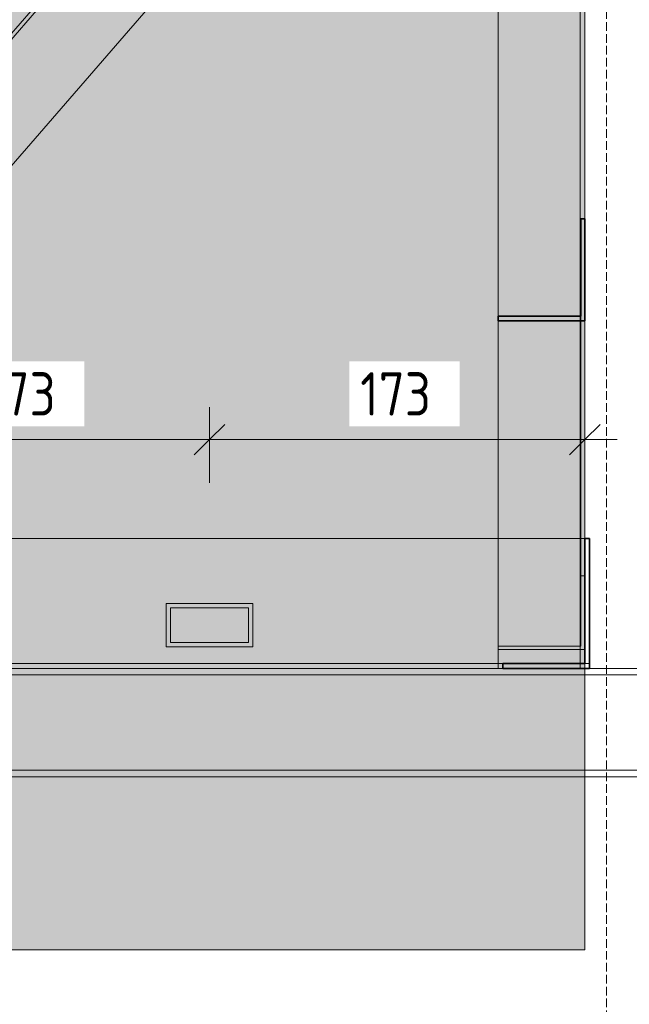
# Model space of a CAD drawing. Header units: millimetres. Extents: x -9410999 to -9405704, y -4413249 to 9079.
# Tile 14 of 21: x -9408669 to -9408388, y 8130 to 8585. Entities that reach past the tile are written whole.
import ezdxf

# ---------------------------------------------------------------- set-up
doc = ezdxf.new("R2010")
doc.units = ezdxf.units.MM
doc.linetypes.add('01 Штриховая _4 мм_', pattern=[5.5, 4, -1.5])
doc.layers.add('Линии', color=7, linetype='Continuous', lineweight=18, true_color=0x00a600)
for name, color, linetype, lineweight in [('Обобщенные модели', 7, 'Continuous', 18), ('Размеры', 7, 'Continuous', 9), ('Размеры-10', 7, 'Continuous', 9)]:
    doc.layers.add(name, color=color, linetype=linetype, lineweight=lineweight)
doc.styles.add('GOST Common', font='GOST_Common.ttf', dxfattribs={"width": 0.9, "height": 20})
doc.dimstyles.new('ADSK_Основной_2_0', dxfattribs={"dimscale": 304.8, "dimtxt": 20.1143, "dimasz": 0.046391, "dimexe": 0.049213, "dimexo": 0.098425, "dimgap": 0.016404, "dimtad": 1, "dimdec": 0, "dimzin": 0, "dimdsep": 46, "dimtxsty": 'GOST Common', "dimblk1": 'OBLIQUE', "dimblk2": 'OBLIQUE', "dimsah": 1, "dimcen": 0.09, "dimdle": 0.049213, "dimazin": 0, "dimtfac": 1, "dimtdec": 4, "dimtix": 1, "dimtmove": 0, "dimatfit": 3, "dimfxl": 1, "dimtvp": 1, "dimtfill": 1, "dimtolj": 1, "dimtzin": 0, "dimarcsym": 2})

# ---------------------------------------------------------------- blocks, each defined once
blk = doc.blocks.new('Корзинка под кондиционер - Корзинка под кондиционер-21323725-Сечение 28')
at = {"layer": 'Обобщенные модели', "true_color": 0xcbd0cc, "transparency": 33554636}
h = blk.add_hatch(color=254, dxfattribs=at)
h.paths.add_polyline_path([(4412162.17, 8235.5), (4412661.56, 8235.5), (4412661.56, 8238.5), (4412141.56, 8238.5), (4412141.56, 8235.5)])
h.paths.add_polyline_path([(4412181.56, 8345.5), (4412181.56, 8327.74), (4412196.95, 8345.5), (4412194.57, 8345.5)])
h.paths.add_polyline_path([(4412181.56, 8662.81), (4412143.75, 8662.81), (4412143.75, 8795.5), (4412141.56, 8795.5), (4412141.56, 8287.7), (4412143.76, 8287.7), (4412143.76, 8345.5), (4412181.56, 8345.5), (4412181.56, 8662.81)])
h.paths.add_polyline_path([(4412183.76, 8795.5), (4412181.56, 8795.5), (4412181.56, 8662.81), (4412183.75, 8662.81), (4412183.75, 8664.93)])
h.paths.add_polyline_path([(4412586.95, 8795.5), (4412621.56, 8835.43), (4412621.56, 8855.5), (4412181.56, 8855.5), (4412181.56, 8821.77), (4412183.76, 8821.77), (4412183.76, 8795.5), (4412586.95, 8795.5)])
h.paths.add_polyline_path([(4412621.56, 8777.11), (4412621.56, 8795.5), (4412586.95, 8795.5), (4412196.95, 8345.5), (4412247.5, 8345.5), (4412364.07, 8480.01)])
h.paths.add_polyline_path([(4412621.56, 8448.19), (4412659.36, 8448.19), (4412659.36, 8795.5), (4412637.5, 8795.5), (4412621.56, 8777.11), (4412621.56, 8480.01)])
h.paths.add_polyline_path([(4412621.56, 8345.5), (4412621.56, 8345.5), (4412621.55, 8446.07)])
h.paths.add_polyline_path([(4412660.13, 8282.5), (4412661.56, 8282.5), (4412661.55, 8285.5), (4412621.56, 8285.5), (4412621.55, 8345.5), (4412247.5, 8345.5), (4412192.9, 8282.5), (4412659.36, 8282.5)])
h.paths.add_polyline_path([(4412143.76, 8282.5), (4412191.74, 8282.5), (4412181.56, 8291.33), (4412181.56, 8285.5), (4412141.56, 8285.5), (4412141.56, 8282.5)])
h.paths.add_polyline_path([(4412294.89, 8295.5), (4412294.89, 8315.5), (4412334.89, 8315.5), (4412334.89, 8295.5), (4412296.89, 8295.5)])
h.paths.add_polyline_path([(4412508.22, 8295.5), (4412468.22, 8295.5), (4412468.22, 8315.5), (4412508.23, 8315.5), (4412508.23, 8295.5)])
h.paths.add_polyline_path([(4412486.22, 8297.5), (4412506.22, 8297.5), (4412506.22, 8313.5), (4412470.22, 8313.5), (4412470.22, 8297.5)])
h.paths.add_polyline_path([(4412312.89, 8297.5), (4412332.89, 8297.5), (4412332.89, 8313.5), (4412296.89, 8313.5), (4412296.89, 8297.5)])
h.paths.add_polyline_path([(4412661.56, 8345.5), (4412661.56, 8345.5), (4412661.55, 8795.5), (4412659.36, 8795.5), (4412659.36, 8448.19), (4412659.75, 8448.19), (4412659.75, 8493.1), (4412661.55, 8493.1), (4412661.56, 8346.57)])
h = blk.add_hatch(color=254, dxfattribs=at)
h.paths.add_polyline_path([(4412192.9, 8282.5), (4412247.5, 8345.5), (4412196.95, 8345.5), (4412181.56, 8327.74), (4412181.56, 8345.5), (4412143.76, 8345.5), (4412143.76, 8287.7), (4412179.35, 8287.7), (4412179.35, 8285.5), (4412181.56, 8285.5), (4412181.56, 8291.33), (4412191.74, 8282.5)])
h.paths.add_polyline_path([(4412661.56, 8238.5), (4412661.56, 8282.5), (4412192.9, 8282.5), (4412192.4, 8281.93), (4412191.74, 8282.5), (4412141.56, 8282.5), (4412141.56, 8238.5), (4412660.13, 8238.5)])
h.paths.add_polyline_path([(4412621.56, 8285.5), (4412623.75, 8285.5), (4412623.75, 8287.7), (4412659.36, 8287.7), (4412659.36, 8294.19), (4412621.56, 8294.19), (4412621.56, 8287.7)])
h.paths.add_polyline_path([(4412143.76, 8285.5), (4412143.76, 8287.7), (4412141.56, 8287.7), (4412141.56, 8285.5), (4412143.76, 8285.5)])
h.paths.add_polyline_path([(4412659.36, 8287.7), (4412661.55, 8287.7), (4412661.55, 8294.19), (4412659.36, 8294.19)])
h.paths.add_polyline_path([(4412181.56, 8291.33), (4412163.54, 8306.95), (4412181.56, 8327.74), (4412181.56, 8306.95)])
h.paths.add_polyline_path([(4412488.22, 8295.5), (4412508.23, 8295.5), (4412508.22, 8315.5), (4412468.22, 8315.5), (4412468.22, 8295.5), (4412470.22, 8295.5)])
h.paths.add_polyline_path([(4412334.89, 8295.5), (4412334.89, 8295.5), (4412334.89, 8315.5), (4412294.89, 8315.5), (4412294.89, 8295.5), (4412332.89, 8295.5)])
h.paths.add_polyline_path([(4412296.89, 8297.5), (4412296.89, 8313.5), (4412332.89, 8313.5), (4412332.89, 8297.5), (4412316.89, 8297.5)])
h.paths.add_polyline_path([(4412506.22, 8297.5), (4412470.22, 8297.5), (4412470.22, 8313.5), (4412506.22, 8313.5), (4412506.22, 8306.95)])
h.paths.add_polyline_path([(4412659.36, 8795.5), (4412661.56, 8795.5), (4412661.56, 8853.3), (4412659.36, 8853.3), (4412659.36, 8824.5), (4412661.23, 8822.88), (4412659.36, 8820.72)])
h.paths.add_polyline_path([(4412621.56, 8835.43), (4412632.36, 8847.9), (4412659.36, 8824.5), (4412659.36, 8853.3), (4412625.95, 8853.3), (4412625.95, 8855.5), (4412621.56, 8855.5), (4412621.56, 8835.43)])
h.paths.add_polyline_path([(4412621.56, 8795.5), (4412621.56, 8835.43), (4412586.95, 8795.5)])
h.paths.add_polyline_path([(4412637.5, 8795.5), (4412621.56, 8795.5), (4412621.56, 8777.11), (4412632.36, 8789.57)])
h.paths.add_polyline_path([(4412659.36, 8795.5), (4412659.36, 8820.72), (4412637.5, 8795.5)])
h.paths.add_polyline_path([(4412659.36, 8448.19), (4412659.36, 8448.19), (4412659.36, 8448.19)])
h.paths.add_polyline_path([(4412659.36, 8345.5), (4412659.36, 8448.19), (4412621.56, 8448.19), (4412621.56, 8345.5), (4412632.36, 8345.5)])
h.paths.add_polyline_path([(4412661.55, 8345.5), (4412661.56, 8345.5), (4412661.55, 8493.1), (4412659.75, 8493.1), (4412659.75, 8448.19), (4412659.36, 8448.16), (4412659.36, 8345.5), (4412660.13, 8345.5)])
h.paths.add_polyline_path([(4412181.56, 8795.5), (4412183.76, 8795.5), (4412183.76, 8821.77), (4412181.56, 8821.77)])
h.paths.add_polyline_path([(4412143.76, 8795.5), (4412143.75, 8797.7), (4412141.56, 8797.7), (4412141.56, 8795.5), (4412143.75, 8795.5)])
h.paths.add_polyline_path([(4412143.76, 8662.81), (4412181.56, 8662.81), (4412181.56, 8795.5), (4412143.76, 8795.5), (4412143.75, 8662.81)])
h.paths.add_polyline_path([(4412145.56, 8664.93), (4412145.56, 8664.93), (4412162.17, 8664.93)])
h.paths.add_polyline_path([(4412145.56, 8821.77), (4412181.56, 8821.77), (4412181.55, 8855.5), (4412143.76, 8855.5), (4412143.76, 8854.26), (4412145.56, 8854.26), (4412145.56, 8853.3)])
h = blk.add_hatch(color=254, dxfattribs=at)
h.paths.add_polyline_path([(4412192.4, 8281.93), (4412192.9, 8282.5), (4412191.74, 8282.5)])
h.paths.add_polyline_path([(4412143.76, 8285.5), (4412179.35, 8285.5), (4412179.35, 8287.7), (4412143.76, 8287.7), (4412143.76, 8285.5)])
h.paths.add_polyline_path([(4412659.36, 8285.5), (4412661.56, 8285.5), (4412661.55, 8345.5), (4412659.36, 8345.5), (4412659.36, 8345.5), (4412621.56, 8345.5), (4412621.56, 8294.19), (4412659.36, 8294.19), (4412659.36, 8287.7), (4412623.75, 8287.7), (4412623.75, 8285.5), (4412632.36, 8285.5)])
h.paths.add_polyline_path([(4412659.36, 8287.7), (4412659.36, 8294.19), (4412661.55, 8294.19), (4412661.55, 8287.7), (4412660.13, 8287.7)])
h.paths.add_polyline_path([(4412181.56, 8291.33), (4412181.56, 8327.74), (4412163.54, 8306.95)])
h.paths.add_polyline_path([(4412659.36, 8795.5), (4412659.36, 8820.72), (4412661.23, 8822.88), (4412659.36, 8824.5), (4412659.36, 8853.3), (4412661.56, 8853.3), (4412661.56, 8855.5), (4412625.95, 8855.5), (4412625.95, 8853.3), (4412659.36, 8853.3), (4412659.36, 8824.5), (4412632.36, 8847.9), (4412621.56, 8835.43), (4412621.56, 8795.5), (4412637.5, 8795.5), (4412659.36, 8820.72), (4412659.36, 8795.5)])
h.paths.add_polyline_path([(4412145.56, 8795.5), (4412181.56, 8795.5), (4412181.56, 8821.77), (4412145.56, 8821.77), (4412145.55, 8854.26), (4412143.76, 8854.26), (4412143.75, 8855.5), (4412141.56, 8855.5), (4412141.56, 8797.7), (4412143.76, 8797.7), (4412143.76, 8795.5), (4412145.55, 8795.5)])
h = blk.add_hatch(color=254, dxfattribs=at)
h.paths.add_polyline_path([(4412660.13, 8155.5), (4412661.56, 8155.5), (4412661.56, 8235.5), (4412141.56, 8235.5), (4412141.56, 8155.5), (4412632.36, 8155.5)])
h.paths.add_polyline_path([(4412196.95, 8345.5), (4412196.95, 8345.5), (4412586.95, 8795.5), (4412183.76, 8795.5), (4412183.75, 8662.81), (4412181.56, 8662.81), (4412181.56, 8345.5), (4412194.57, 8345.5)])
h.paths.add_polyline_path([(4412247.5, 8345.5), (4412621.56, 8345.5), (4412621.56, 8777.11), (4412334.66, 8446.07)])
blk.add_hatch(color=254, dxfattribs=at).paths.add_polyline_path([(4412661.56, 8155.5), (4412661.56, 8155.5), (4412661.56, 8235.5)])
at = {"layer": 'Обобщенные модели', "color": 254, "true_color": 0xcccccc}
for p, q in [((4412661.56, 8493.1), (4412661.56, 8795.5)), ((4412661.56, 8282.5), (4412661.56, 8285.5)), ((4412661.56, 8235.5), (4412661.56, 8238.5))]:
    blk.add_line(p, q, dxfattribs=at)
at = {"layer": 'Обобщенные модели', "color": 7, "true_color": 0xfbfbfb}
for p, q in [((4412661.56, 8493.1), (4412661.56, 8795.5)), ((4412661.56, 8238.5), (4412661.56, 8282.5))]:
    blk.add_line(p, q, dxfattribs=at)
at = {"layer": 'Обобщенные модели', "color": 7, "true_color": 0xfcfcfc}
for p, q in [((4412661.56, 8345.5), (4412661.56, 8493.1)), ((4412661.56, 8285.5), (4412661.56, 8287.7))]:
    blk.add_line(p, q, dxfattribs=at)
at = {"layer": 'Обобщенные модели', "color": 7, "true_color": 0xfefefe}
for p, q in [((4412661.56, 8345.5), (4412661.56, 8493.1)), ((4412661.56, 8294.19), (4412661.56, 8345.5)), ((4412661.56, 8294.19), (4412661.56, 8345.5)), ((4412661.56, 8285.5), (4412661.56, 8294.19))]:
    blk.add_line(p, q, dxfattribs=at)
at = {"layer": 'Обобщенные модели', "color": 7, "true_color": 0xf4f4f4}
for p, q in [((4412661.56, 8287.7), (4412661.56, 8294.19)), ((4412661.56, 8238.5), (4412661.56, 8282.5))]:
    blk.add_line(p, q, dxfattribs=at)
at = {"layer": 'Обобщенные модели', "color": 7, "true_color": 0xecedec}
for p, q in [((4412661.56, 8282.5), (4412661.56, 8285.5)), ((4412661.56, 8235.5), (4412661.56, 8238.5))]:
    blk.add_line(p, q, dxfattribs=at)
at = {"layer": 'Обобщенные модели'}
for q in [(4412661.56, 8235.5), (4412141.56, 8155.5), (4412661.56, 8155.5)]:
    blk.add_line((4412661.56, 8155.5), q, dxfattribs=at)
at = {"layer": 'Обобщенные модели', "color": 253, "true_color": 0xa2a6a3}
for p, q in [((4412661.56, 8155.5), (4412661.56, 8235.5)), ((4412141.56, 8155.5), (4412661.56, 8155.5))]:
    blk.add_line(p, q, dxfattribs=at)
blk = doc.blocks.new('HILTI_s_Профиль_MFT-ST - Профиль MFT-ST 50x50x3_0-20934553-Сечение 28')
at = {"layer": 'Обобщенные модели'}
for p, q in [((4412623.75, 8285.5), (4412179.35, 8285.5)), ((4412846.56, 8285.5), (4412663.75, 8285.5)), ((4412141.56, 8235.5), (4412846.56, 8235.5))]:
    blk.add_line(p, q, dxfattribs=at)
at = {"layer": 'Обобщенные модели', "color": 254, "true_color": 0xcccccc}
for p, q in [((4412179.35, 8285.5), (4412623.75, 8285.5)), ((4412663.75, 8285.5), (4412623.75, 8285.5)), ((4412663.75, 8285.5), (4412846.56, 8285.5)), ((4412846.56, 8282.5), (4412141.56, 8282.5)), ((4412141.56, 8282.5), (4412846.56, 8282.5)), ((4412141.56, 8238.5), (4412846.56, 8238.5)), ((4412141.56, 8238.5), (4412846.56, 8238.5)), ((4412141.56, 8235.5), (4412846.56, 8235.5))]:
    blk.add_line(p, q, dxfattribs=at)
at = {"layer": 'Обобщенные модели', "color": 7, "true_color": 0xf4f4f4}
blk.add_line((4412623.75, 8285.5), (4412663.75, 8285.5), dxfattribs=at)
blk = doc.blocks.new('HILTI_s_Профиль_MFT-ST - Профиль MFT-ST 40x20х2_0-V19-Сечение 28')
at = {"layer": 'Обобщенные модели'}
for p, q in [((4412508.22, 8315.5), (4412468.22, 8315.5)), ((4412468.22, 8315.5), (4412468.22, 8295.5)), ((4412470.22, 8297.5), (4412470.22, 8313.5)), ((4412470.22, 8313.5), (4412506.22, 8313.5)), ((4412506.22, 8313.5), (4412506.22, 8297.5)), ((4412508.22, 8295.5), (4412508.22, 8315.5)), ((4412468.22, 8295.5), (4412508.22, 8295.5)), ((4412506.22, 8297.5), (4412470.22, 8297.5))]:
    blk.add_line(p, q, dxfattribs=at)
at = {"layer": 'Обобщенные модели', "color": 7, "true_color": 0xfcfcfc}
for p, q in [((4412468.22, 8315.5), (4412468.23, 8315.5)), ((4412506.22, 8313.5), (4412506.23, 8313.5)), ((4412468.22, 8295.5), (4412468.23, 8295.5)), ((4412506.22, 8297.5), (4412506.23, 8297.5))]:
    blk.add_line(p, q, dxfattribs=at)
at = {"layer": 'Обобщенные модели', "color": 254, "true_color": 0xcccccc}
for p, q in [((4412468.23, 8295.5), (4412468.23, 8315.5)), ((4412468.23, 8315.5), (4412508.22, 8315.5)), ((4412470.23, 8313.5), (4412470.22, 8313.5)), ((4412470.23, 8313.5), (4412470.23, 8297.5)), ((4412506.22, 8313.5), (4412470.23, 8313.5)), ((4412506.23, 8297.5), (4412506.23, 8313.5)), ((4412508.23, 8315.5), (4412508.22, 8315.5)), ((4412508.23, 8315.5), (4412508.23, 8295.5)), ((4412508.22, 8295.5), (4412468.23, 8295.5)), ((4412470.22, 8297.5), (4412470.23, 8297.5)), ((4412470.23, 8297.5), (4412506.22, 8297.5)), ((4412508.22, 8295.5), (4412508.23, 8295.5))]:
    blk.add_line(p, q, dxfattribs=at)
blk = doc.blocks.new('HILTI_s_Профиль_MFT-L - Профиль MFT-L 60x40x2_2 6m-20934205-Сечение 28')
at = {"layer": 'Обобщенные модели', "lineweight": 35}
for p, q in [((4412663.75, 8345.5), (4412661.55, 8345.5)), ((4412661.55, 8345.5), (4412661.55, 8287.7)), ((4412663.75, 8285.5), (4412663.75, 8345.5)), ((4412661.55, 8287.7), (4412623.75, 8287.7)), ((4412623.75, 8287.7), (4412623.75, 8285.5)), ((4412623.75, 8285.5), (4412663.75, 8285.5))]:
    blk.add_line(p, q, dxfattribs=at)
at = {"layer": 'Обобщенные модели', "color": 254, "true_color": 0xcccccc}
for p, q in [((4412661.55, 8345.5), (4412661.56, 8345.5)), ((4412661.56, 8345.5), (4412663.75, 8345.5)), ((4412663.76, 8345.5), (4412663.76, 8287.7)), ((4412623.75, 8287.7), (4412623.76, 8287.7))]:
    blk.add_line(p, q, dxfattribs=at)
at = {"layer": 'Обобщенные модели', "color": 7, "true_color": 0xfefefe}
for p, q in [((4412661.56, 8294.19), (4412661.56, 8345.5)), ((4412659.36, 8285.5), (4412623.76, 8285.5)), ((4412661.56, 8285.5), (4412659.36, 8285.5))]:
    blk.add_line(p, q, dxfattribs=at)
at = {"layer": 'Обобщенные модели'}
blk.add_line((4412663.75, 8345.5), (4412663.76, 8345.5), dxfattribs=at)
at = {"layer": 'Обобщенные модели', "color": 7, "true_color": 0xf4f4f4}
for p, q in [((4412661.56, 8287.7), (4412661.56, 8294.19)), ((4412663.76, 8285.5), (4412663.75, 8285.5)), ((4412663.76, 8287.7), (4412663.76, 8285.5))]:
    blk.add_line(p, q, dxfattribs=at)
at = {"layer": 'Обобщенные модели', "color": 7, "true_color": 0xfcfcfc}
for p, q in [((4412623.75, 8285.5), (4412623.76, 8285.5)), ((4412623.76, 8285.5), (4412623.76, 8287.7)), ((4412623.76, 8287.7), (4412659.36, 8287.7)), ((4412659.36, 8287.7), (4412661.55, 8287.7)), ((4412661.55, 8287.7), (4412661.56, 8287.7)), ((4412663.75, 8285.5), (4412661.56, 8285.5))]:
    blk.add_line(p, q, dxfattribs=at)
blk = doc.blocks.new('HILTI_s_Профиль_MFT-L - Профиль MFT-L 60x40x2_2 6m-20934208-Сечение 28')
at = {"layer": 'Обобщенные модели'}
for p, q in [((4412659.36, 8448.16), (4412659.36, 8853.3)), ((4412661.56, 8493.1), (4412661.56, 8853.3)), ((4412621.56, 8448.19), (4412621.56, 8777.11)), ((4412659.36, 8287.7), (4412659.36, 8299.54)), ((4412621.56, 8287.7), (4412621.56, 8294.19))]:
    blk.add_line(p, q, dxfattribs=at)
at = {"layer": 'Обобщенные модели', "color": 254, "true_color": 0xcccccc}
for p, q in [((4412659.36, 8448.16), (4412659.36, 8795.5)), ((4412661.56, 8345.5), (4412661.56, 8493.1)), ((4412621.56, 8294.19), (4412621.56, 8448.19)), ((4412659.36, 8299.54), (4412659.36, 8448.16)), ((4412661.56, 8285.5), (4412661.56, 8299.54)), ((4412659.36, 8287.7), (4412659.36, 8294.19)), ((4412621.56, 8285.5), (4412621.56, 8287.7)), ((4412659.36, 8285.5), (4412659.36, 8287.7))]:
    blk.add_line(p, q, dxfattribs=at)
at = {"layer": 'Обобщенные модели', "color": 7, "true_color": 0xecedec}
for p, q in [((4412661.56, 8795.5), (4412661.56, 8493.1)), ((4412621.56, 8448.19), (4412621.56, 8777.11))]:
    blk.add_line(p, q, dxfattribs=at)
at = {"layer": 'Обобщенные модели', "color": 7, "true_color": 0xfefefe}
for p, q in [((4412661.56, 8493.1), (4412661.56, 8345.5)), ((4412621.56, 8294.19), (4412621.56, 8345.5)), ((4412661.56, 8345.5), (4412661.56, 8294.19)), ((4412661.56, 8294.19), (4412661.56, 8285.5)), ((4412621.56, 8285.5), (4412623.75, 8285.5)), ((4412623.75, 8285.5), (4412659.36, 8285.5)), ((4412659.36, 8285.5), (4412659.36, 8285.5)), ((4412659.36, 8285.5), (4412661.56, 8285.5))]:
    blk.add_line(p, q, dxfattribs=at)
at = {"layer": 'Обобщенные модели', "color": 7, "true_color": 0xfbfbfb}
for p, q in [((4412621.56, 8345.5), (4412621.56, 8448.19)), ((4412621.56, 8285.5), (4412621.56, 8294.19))]:
    blk.add_line(p, q, dxfattribs=at)
at = {"layer": 'Обобщенные модели', "color": 7, "true_color": 0xf4f4f4}
for p, q in [((4412659.36, 8294.19), (4412659.36, 8448.16)), ((4412661.56, 8299.54), (4412661.56, 8345.5)), ((4412623.75, 8285.5), (4412621.56, 8285.5)), ((4412661.56, 8285.5), (4412659.36, 8285.5))]:
    blk.add_line(p, q, dxfattribs=at)
at = {"layer": 'Обобщенные модели', "color": 7, "true_color": 0xfcfcfc}
for p, q in [((4412659.36, 8285.5), (4412623.75, 8285.5)), ((4412659.36, 8285.5), (4412659.36, 8287.7)), ((4412661.56, 8285.5), (4412661.56, 8285.5))]:
    blk.add_line(p, q, dxfattribs=at)
blk = doc.blocks.new('HILTI_s_Профиль_MFT-L - Профиль MFT-L 60x40x2_2 6m-V20-Сечение 28')
at = {"layer": 'Обобщенные модели', "color": 7, "true_color": 0xfcfcfc}
for p, q in [((4412143.76, 8287.7), (4412143.76, 8345.5)), ((4412663.76, 8285.5), (4412663.76, 8345.5)), ((4412179.35, 8287.7), (4412143.76, 8287.7)), ((4412143.76, 8285.5), (4412143.76, 8285.5)), ((4412659.36, 8287.7), (4412623.75, 8287.7)), ((4412661.55, 8287.7), (4412659.36, 8287.7)), ((4412661.56, 8285.5), (4412659.36, 8285.5)), ((4412661.56, 8285.5), (4412663.75, 8285.5)), ((4412663.76, 8285.5), (4412663.76, 8285.5))]:
    blk.add_line(p, q, dxfattribs=at)
at = {"layer": 'Обобщенные модели', "color": 7, "true_color": 0xfefefe}
for p, q in [((4412143.76, 8345.5), (4412143.76, 8287.7)), ((4412659.36, 8345.5), (4412621.56, 8345.5)), ((4412661.55, 8345.5), (4412659.36, 8345.5)), ((4412143.76, 8287.7), (4412143.76, 8285.5)), ((4412143.76, 8285.5), (4412179.35, 8285.5)), ((4412179.35, 8285.5), (4412181.56, 8285.5)), ((4412188.28, 8285.5), (4412195.5, 8285.5)), ((4412621.56, 8285.5), (4412623.75, 8285.5)), ((4412623.75, 8285.5), (4412659.36, 8285.5)), ((4412659.36, 8285.5), (4412661.56, 8285.5))]:
    blk.add_line(p, q, dxfattribs=at)
at = {"layer": 'Обобщенные модели', "color": 254, "true_color": 0xcccccc}
for p, q in [((4412181.56, 8345.5), (4412143.76, 8345.5)), ((4412196.95, 8345.5), (4412194.57, 8345.5)), ((4412247.5, 8345.5), (4412196.95, 8345.5)), ((4412663.75, 8345.5), (4412661.56, 8345.5)), ((4412663.76, 8345.5), (4412663.76, 8287.7)), ((4412179.35, 8287.7), (4412143.76, 8287.7)), ((4412623.75, 8285.5), (4412179.35, 8285.5)), ((4412185.74, 8287.7), (4412181.56, 8287.7)), ((4412621.56, 8287.7), (4412197.41, 8287.7)), ((4412659.36, 8287.7), (4412623.75, 8287.7)), ((4412663.75, 8287.7), (4412661.56, 8287.7)), ((4412663.76, 8287.7), (4412663.76, 8287.7)), ((4412663.76, 8287.7), (4412663.76, 8285.5))]:
    blk.add_line(p, q, dxfattribs=at)
at = {"layer": 'Обобщенные модели', "color": 7, "true_color": 0xfbfbfb}
for p, q in [((4412181.56, 8345.5), (4412143.76, 8345.5)), ((4412247.5, 8345.5), (4412196.95, 8345.5)), ((4412181.56, 8285.5), (4412188.28, 8285.5)), ((4412195.5, 8285.5), (4412621.56, 8285.5))]:
    blk.add_line(p, q, dxfattribs=at)
at = {"layer": 'Обобщенные модели'}
for p, q in [((4412194.57, 8345.5), (4412181.56, 8345.5)), ((4412621.56, 8345.5), (4412247.5, 8345.5)), ((4412623.75, 8287.7), (4412179.35, 8287.7))]:
    blk.add_line(p, q, dxfattribs=at)
at = {"layer": 'Обобщенные модели', "color": 7, "true_color": 0xecedec}
for p, q in [((4412194.57, 8345.5), (4412181.56, 8345.5)), ((4412621.56, 8345.5), (4412247.5, 8345.5))]:
    blk.add_line(p, q, dxfattribs=at)
at = {"layer": 'Обобщенные модели', "color": 7, "true_color": 0xf4f5f4}
blk.add_line((4412196.95, 8345.5), (4412194.57, 8345.5), dxfattribs=at)
at = {"layer": 'Обобщенные модели', "color": 7, "true_color": 0xf4f4f4}
for p, q in [((4412659.36, 8345.5), (4412621.56, 8345.5)), ((4412661.55, 8345.5), (4412659.36, 8345.5)), ((4412663.75, 8345.5), (4412661.56, 8345.5)), ((4412143.76, 8285.5), (4412143.76, 8287.7)), ((4412143.76, 8287.7), (4412143.76, 8287.7)), ((4412179.35, 8285.5), (4412143.76, 8285.5)), ((4412181.56, 8287.7), (4412179.35, 8287.7)), ((4412197.41, 8287.7), (4412185.74, 8287.7)), ((4412623.75, 8287.7), (4412621.56, 8287.7)), ((4412659.36, 8285.5), (4412623.75, 8285.5)), ((4412661.55, 8287.7), (4412659.36, 8287.7)), ((4412663.75, 8287.7), (4412661.56, 8287.7)), ((4412663.75, 8285.5), (4412661.56, 8285.5))]:
    blk.add_line(p, q, dxfattribs=at)
blk = doc.blocks.new('HILTI_s_Профиль_MFT-L - Профиль MFT-L 40x40x1_8 6m-20934211-Сечение 28')
at = {"layer": 'Обобщенные модели'}
for p, q in [((4412631, 8849.08), (4412162.17, 8308.12)), ((4412632.36, 8847.9), (4412163.53, 8306.95)), ((4412659.36, 8820.72), (4412197.41, 8287.7))]:
    blk.add_line(p, q, dxfattribs=at)
at = {"layer": 'Обобщенные модели', "color": 254, "true_color": 0xcccccc}
for p, q in [((4412162.18, 8308.12), (4412631, 8849.08)), ((4412632.36, 8847.9), (4412163.54, 8306.95)), ((4412659.36, 8820.72), (4412197.41, 8287.7))]:
    blk.add_line(p, q, dxfattribs=at)
blk = doc.blocks.new('HILTI_s_Профиль_MFT-L - Профиль MFT-L 40x40x1_8 6m-V23-Сечение 28')
at = {"layer": 'Обобщенные модели', "lineweight": 35}
for p, q in [((4412661.55, 8493.1), (4412659.75, 8493.1)), ((4412659.75, 8493.1), (4412659.75, 8448.19)), ((4412661.55, 8446.07), (4412661.55, 8493.1)), ((4412659.75, 8448.19), (4412621.55, 8448.19)), ((4412621.55, 8448.19), (4412621.55, 8446.07)), ((4412621.55, 8446.07), (4412661.55, 8446.07))]:
    blk.add_line(p, q, dxfattribs=at)
at = {"layer": 'Обобщенные модели', "color": 254, "true_color": 0xcccccc}
for p, q in [((4412659.76, 8346.57), (4412659.75, 8493.1)), ((4412661.56, 8346.57), (4412661.55, 8493.1)), ((4412621.56, 8295.72), (4412621.55, 8448.19)), ((4412659.76, 8301.66), (4412659.75, 8448.19)), ((4412661.56, 8345.5), (4412661.56, 8299.54)), ((4412621.56, 8294.19), (4412621.56, 8295.72)), ((4412621.56, 8295.72), (4412659.36, 8295.72)), ((4412661.55, 8294.19), (4412659.36, 8294.19))]:
    blk.add_line(p, q, dxfattribs=at)
at = {"layer": 'Обобщенные модели'}
for p, q in [((4412621.56, 8294.19), (4412621.55, 8446.07)), ((4412661.55, 8446.07), (4412661.56, 8345.5)), ((4412659.36, 8294.19), (4412621.56, 8294.19))]:
    blk.add_line(p, q, dxfattribs=at)
at = {"layer": 'Обобщенные модели', "color": 7, "true_color": 0xf4f4f4}
for p, q in [((4412659.76, 8328.21), (4412659.76, 8346.57)), ((4412661.56, 8345.5), (4412661.56, 8346.57)), ((4412659.76, 8295.72), (4412659.76, 8328.21)), ((4412659.76, 8328.21), (4412661.55, 8328.21)), ((4412659.76, 8295.72), (4412659.76, 8301.66)), ((4412661.56, 8299.54), (4412661.56, 8294.19)), ((4412659.36, 8295.72), (4412659.76, 8295.72))]:
    blk.add_line(p, q, dxfattribs=at)
at = {"layer": 'Обобщенные модели', "color": 7, "true_color": 0xfcfcfc}
for q in [(4412661.56, 8345.5), (4412661.56, 8294.19)]:
    blk.add_line((4412661.56, 8328.21), q, dxfattribs=at)
blk = doc.blocks.new('DIMBLOCK4-Сечение 28')
at = {"layer": 'Размеры-10'}
for p, q in [((-9408958.1, 8125.5), (-9408958.1, 7922.47)), ((-9408958.1, 7937.47), (-9408958.1, 8125.5)), ((-9407948.1, 8060.49), (-9407948.1, 7922.47)), ((-9407948.1, 7937.47), (-9407948.1, 8038.41)), ((-9408973.1, 7937.47), (-9407933.1, 7937.47))]:
    blk.add_line(p, q, dxfattribs=at)
at = {"layer": 'Размеры-10', "lineweight": 18}
for p, q in [((-9408958.1, 7937.47), (-9408951.03, 7944.54)), ((-9407948.1, 7937.47), (-9407941.03, 7944.54)), ((-9408958.1, 7937.47), (-9408965.17, 7930.4)), ((-9407948.1, 7937.47), (-9407955.17, 7930.4))]:
    blk.add_line(p, q, dxfattribs=at)
at = {"layer": 'Размеры-10', "color": 0, "insert": (-9408474.57, 7968.61), "char_height": 20, "width": 51.5472, "attachment_point": 1, "line_spacing_factor": 1.022761, "style": 'GOST Common', "bg_fill": 3, "box_fill_scale": 1.25, "bg_fill_color": 256, "bg_fill_true_color": 13158600, "bg_fill_transparency": 0}
blk.add_mtext('1010', dxfattribs=at)
blk = doc.blocks.new('_Oblique')
at = {"color": 0, "linetype": 'ByBlock', "lineweight": -2}
blk.add_line((-0.5, -0.5), (0.5, 0.5), dxfattribs=at)
blk = doc.blocks.new('DIMBLOCK9-Сечение 28')
at = {"layer": 'Размеры-10'}
for p, q in [((-9408754.76, 8371.15), (-9408754.76, 8406.15)), ((-9408581.43, 8371.15), (-9408581.43, 8406.15)), ((-9408754.76, 8391.15), (-9408581.43, 8391.15)), ((-9408754.76, 8391.15), (-9408754.76, 8371.15)), ((-9408581.43, 8391.15), (-9408581.43, 8371.15))]:
    blk.add_line(p, q, dxfattribs=at)
at = {"layer": 'Размеры-10', "lineweight": 18}
for p, q in [((-9408754.76, 8391.15), (-9408747.69, 8398.22)), ((-9408581.43, 8391.15), (-9408574.36, 8398.22)), ((-9408754.76, 8391.15), (-9408761.83, 8384.08)), ((-9408581.43, 8391.15), (-9408588.5, 8384.08))]:
    blk.add_line(p, q, dxfattribs=at)
at = {"layer": 'Размеры-10', "color": 0, "insert": (-9408685.14, 8422.29), "char_height": 20, "width": 40.9104, "attachment_point": 1, "line_spacing_factor": 1.022761, "style": 'GOST Common', "bg_fill": 3, "box_fill_scale": 1.25, "bg_fill_color": 256, "bg_fill_true_color": 13158600, "bg_fill_transparency": 0}
blk.add_mtext('173', dxfattribs=at)
blk = doc.blocks.new('DIMBLOCK10-Сечение 28')
at = {"layer": 'Размеры-10'}
for p, q in [((-9408581.43, 8371.15), (-9408581.43, 8406.15)), ((-9408408.1, 8371.15), (-9408408.1, 8406.15)), ((-9408581.43, 8391.15), (-9408393.1, 8391.15)), ((-9408581.43, 8391.15), (-9408581.43, 8371.15)), ((-9408408.1, 8391.15), (-9408408.1, 8371.15))]:
    blk.add_line(p, q, dxfattribs=at)
at = {"layer": 'Размеры-10', "lineweight": 18}
for p, q in [((-9408581.43, 8391.15), (-9408574.36, 8398.22)), ((-9408408.1, 8391.15), (-9408401.03, 8398.22)), ((-9408581.43, 8391.15), (-9408588.5, 8384.08)), ((-9408408.1, 8391.15), (-9408415.17, 8384.08))]:
    blk.add_line(p, q, dxfattribs=at)
at = {"layer": 'Размеры-10', "color": 0, "insert": (-9408511.81, 8422.29), "char_height": 20, "width": 40.9104, "attachment_point": 1, "line_spacing_factor": 1.022761, "style": 'GOST Common', "bg_fill": 3, "box_fill_scale": 1.25, "bg_fill_color": 256, "bg_fill_true_color": 13158600, "bg_fill_transparency": 0}
blk.add_mtext('173', dxfattribs=at)

msp = doc.modelspace()

# ---------------------------------------------------------------- linework, layer by layer
at = {"layer": 'Линии', "color": 7, "linetype": '01 Штриховая _4 мм_'}
msp.add_line((-9408398.1, 8090.49), (-9408398.1, 8874.54), dxfattribs=at)

# ---------------------------------------------------------------- block references
at = {"layer": 'Обобщенные модели'}
msp.add_blockref('Корзинка под кондиционер - Корзинка под кондиционер-21323725-Сечение 28', (-13821069.65, 0), dxfattribs=at)
at = {"layer": 'Обобщенные модели', "color": 7, "true_color": 0xecedec}
msp.add_blockref('HILTI_s_Профиль_MFT-L - Профиль MFT-L 60x40x2_2 6m-20934208-Сечение 28', (-13821069.65, 0), dxfattribs=at)
at = {"layer": 'Обобщенные модели', "color": 254, "true_color": 0xcccccc}
for name in ['HILTI_s_Профиль_MFT-L - Профиль MFT-L 40x40x1_8 6m-20934211-Сечение 28', 'HILTI_s_Профиль_MFT-L - Профиль MFT-L 40x40x1_8 6m-V23-Сечение 28', 'HILTI_s_Профиль_MFT-ST - Профиль MFT-ST 50x50x3_0-20934553-Сечение 28']:
    msp.add_blockref(name, (-13821069.65, 0), dxfattribs=at)
at = {"layer": 'Обобщенные модели', "color": 7, "true_color": 0xfbfbfb}
msp.add_blockref('HILTI_s_Профиль_MFT-L - Профиль MFT-L 60x40x2_2 6m-V20-Сечение 28', (-13821069.65, 0), dxfattribs=at)
at = {"layer": 'Обобщенные модели', "color": 7, "true_color": 0xf4f4f4}
msp.add_blockref('HILTI_s_Профиль_MFT-L - Профиль MFT-L 60x40x2_2 6m-20934205-Сечение 28', (-13821069.65, 0), dxfattribs=at)
at = {"layer": 'Обобщенные модели', "color": 7, "true_color": 0xfcfcfc}
msp.add_blockref('HILTI_s_Профиль_MFT-ST - Профиль MFT-ST 40x20х2_0-V19-Сечение 28', (-13821069.65, 0), dxfattribs=at)

# ---------------------------------------------------------------- next in the draw order: dimensions: what is measured, and where the dimension line sits
at = {"layer": 'Размеры'}
for base, p1, p2, override, picture, middle in [((-9408581.43, 8391.15), (-9408754.76, 8401.15), (-9408581.43, 8401.15), {"dimpost": '<>', "dimfxl": 173.333333}, 'DIMBLOCK9-Сечение 28', (-9408668.1, 8406.15)), ((-9407948.1, 7937.47), (-9408958.1, 8155.5), (-9407948.1, 8090.49), {"dimpost": '<>', "dimfxl": 1012.090121}, 'DIMBLOCK4-Сечение 28', (-9408453.1, 7952.47))]:
    dim = msp.add_linear_dim(base=base, p1=p1, p2=p2, dimstyle='ADSK_Основной_2_0', override=override, dxfattribs=at)
    dim.commit()
    dim.dimension.update_dxf_attribs({"geometry": picture, "text_midpoint": middle})

# ---------------------------------------------------------------- next in the draw order: dimensions: what is measured, and where the dimension line sits
dim = msp.add_linear_dim(base=(-9408408.1, 8391.15), p1=(-9408581.43, 8401.15), p2=(-9408408.1, 8401.15), dimstyle='ADSK_Основной_2_0', override={"dimpost": '<>', "dimfxl": 173.333333}, dxfattribs=at)
dim.commit()
dim.dimension.update_dxf_attribs({"geometry": 'DIMBLOCK10-Сечение 28', "text_midpoint": (-9408494.76, 8406.15)})

doc.saveas('drawing.dxf')
